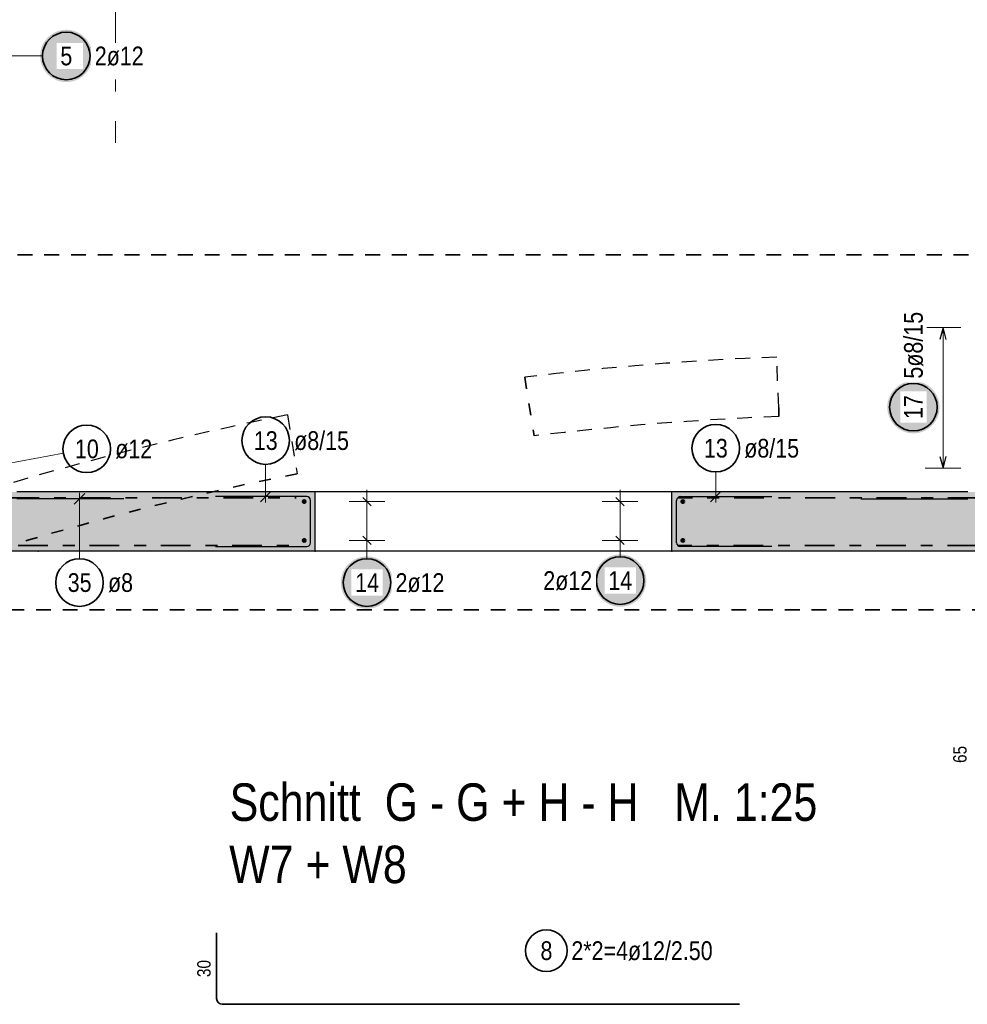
# Model space of a CAD drawing. Header units: millimetres. Extents: x 0 to 89.5, y 0 to 42.
# Tile 20 of 39: x 32.7 to 40.6, y 20.9 to 29.2. Entities that reach past the tile are written whole.
import ezdxf

# ---------------------------------------------------------------- set-up
doc = ezdxf.new("R2010")
doc.units = ezdxf.units.MM
for name, pattern in [('DASHDOT', [1, 0.5, -0.25, 0, -0.25]), ('DASHDOTX2', [2, 1, -0.5, 0, -0.5]), ('DOT', [0.25, 0, -0.25]), ('HIDDEN', [0.375, 0.25, -0.125])]:
    doc.linetypes.add(name, pattern=pattern)
for name, color, linetype, lineweight in [('Achsen', 7, 'Continuous', 20), ('Bewehrung', 7, 'Continuous', 20), ('Schraffuren', 7, 'Continuous', 20)]:
    doc.layers.add(name, color=color, linetype=linetype, lineweight=lineweight)
doc.styles.add('Arial Narrow', font='ARIALN.TTF')

msp = doc.modelspace()

# ---------------------------------------------------------------- hatches: boundary and pattern name
at = {"layer": 'Bewehrung', "lineweight": 25, "true_color": 0xffffff}
for points in [[(33.268842, 28.897543), (33.268708, 28.905221), (33.268306, 28.91289), (33.267637, 28.920539), (33.266701, 28.928161), (33.2655, 28.935746), (33.264035, 28.943284), (33.262307, 28.950766), (33.26032, 28.958183), (33.258075, 28.965527), (33.255575, 28.972788), (33.252823, 28.979957), (33.249822, 28.987025), (33.246577, 28.993985), (33.243091, 29.000827), (33.239368, 29.007543), (33.235413, 29.014125), (33.231231, 29.020566), (33.226826, 29.026856), (33.222205, 29.032989), (33.217372, 29.038956), (33.212334, 29.044752), (33.207097, 29.050368), (33.201667, 29.055798), (33.196051, 29.061035), (33.190256, 29.066073), (33.184288, 29.070906), (33.178155, 29.075527), (33.171865, 29.079931), (33.165425, 29.084114), (33.158842, 29.088069), (33.152126, 29.091792), (33.145284, 29.095278), (33.138324, 29.098523), (33.131256, 29.101524), (33.124087, 29.104276), (33.116826, 29.106776), (33.109483, 29.109021), (33.102065, 29.111008), (33.094583, 29.112736), (33.087045, 29.114201), (33.07946, 29.115402), (33.071839, 29.116338), (33.064189, 29.117007), (33.05652, 29.117409), (33.048842, 29.117543), (33.041164, 29.117409), (33.033496, 29.117007), (33.025846, 29.116338), (33.018224, 29.115402), (33.01064, 29.114201), (33.003102, 29.112736), (32.99562, 29.111008), (32.988202, 29.109021), (32.980859, 29.106776), (32.973598, 29.104276), (32.966429, 29.101524), (32.95936, 29.098523), (32.952401, 29.095278), (32.945559, 29.091792), (32.938842, 29.088069), (32.93226, 29.084114), (32.92582, 29.079931), (32.91953, 29.075527), (32.913397, 29.070906), (32.907429, 29.066073), (32.901634, 29.061035), (32.896018, 29.055798), (32.890588, 29.050368), (32.88535, 29.044752), (32.880313, 29.038956), (32.87548, 29.032989), (32.870859, 29.026856), (32.866454, 29.020566), (32.862272, 29.014125), (32.858317, 29.007543), (32.854594, 29.000827), (32.851108, 28.993985), (32.847862, 28.987025), (32.844862, 28.979957), (32.84211, 28.972788), (32.83961, 28.965527), (32.837365, 28.958183), (32.835377, 28.950766), (32.83365, 28.943284), (32.832185, 28.935746), (32.830983, 28.928161), (32.830048, 28.920539), (32.829378, 28.91289), (32.828976, 28.905221), (32.828842, 28.897543), (32.828976, 28.889865), (32.829378, 28.882197), (32.830048, 28.874547), (32.830983, 28.866925), (32.832185, 28.859341), (32.83365, 28.851803), (32.835377, 28.84432), (32.837365, 28.836903), (32.83961, 28.829559), (32.84211, 28.822299), (32.844862, 28.81513), (32.847862, 28.808061), (32.851108, 28.801102), (32.854594, 28.794259), (32.858317, 28.787543), (32.862272, 28.780961), (32.866454, 28.774521), (32.870859, 28.76823), (32.87548, 28.762098), (32.880313, 28.75613), (32.88535, 28.750334), (32.890588, 28.744718), (32.896018, 28.739288), (32.901634, 28.734051), (32.907429, 28.729013), (32.913397, 28.724181), (32.91953, 28.719559), (32.92582, 28.715155), (32.93226, 28.710973), (32.938842, 28.707018), (32.945559, 28.703295), (32.952401, 28.699809), (32.95936, 28.696563), (32.966429, 28.693563), (32.973598, 28.690811), (32.980859, 28.688311), (32.988202, 28.686066), (32.99562, 28.684078), (33.003102, 28.682351), (33.01064, 28.680886), (33.018224, 28.679684), (33.025846, 28.678748), (33.033496, 28.678079), (33.041164, 28.677677), (33.048842, 28.677543), (33.05652, 28.677677), (33.064189, 28.678079), (33.071839, 28.678748), (33.07946, 28.679684), (33.087045, 28.680886), (33.094583, 28.682351), (33.102065, 28.684078), (33.109483, 28.686066), (33.116826, 28.688311), (33.124087, 28.690811), (33.131256, 28.693563), (33.138324, 28.696563), (33.145284, 28.699809), (33.152126, 28.703295), (33.158842, 28.707018), (33.165425, 28.710973), (33.171865, 28.715155), (33.178155, 28.719559), (33.184288, 28.724181), (33.190256, 28.729013), (33.196051, 28.734051), (33.201667, 28.739288), (33.207097, 28.744718), (33.212334, 28.750334), (33.217372, 28.75613), (33.222205, 28.762098), (33.226826, 28.76823), (33.231231, 28.774521), (33.235413, 28.780961), (33.239368, 28.787543), (33.243091, 28.794259), (33.246577, 28.801102), (33.249822, 28.808061), (33.252823, 28.81513), (33.255575, 28.822299), (33.258075, 28.829559), (33.26032, 28.836903), (33.262307, 28.84432), (33.264035, 28.851803), (33.2655, 28.859341), (33.266701, 28.866925), (33.267637, 28.874547), (33.268306, 28.882197)], [(40.395507, 25.943659), (40.395373, 25.951337), (40.394971, 25.959006), (40.394302, 25.966655), (40.393366, 25.974277), (40.392165, 25.981862), (40.3907, 25.9894), (40.388972, 25.996882), (40.386985, 26.004299), (40.38474, 26.011643), (40.38224, 26.018904), (40.379488, 26.026073), (40.376487, 26.033141), (40.373242, 26.040101), (40.369756, 26.046943), (40.366033, 26.053659), (40.362078, 26.060241), (40.357895, 26.066682), (40.353491, 26.072972), (40.34887, 26.079105), (40.344037, 26.085072), (40.338999, 26.090868), (40.333762, 26.096484), (40.328332, 26.101914), (40.322716, 26.107151), (40.31692, 26.112189), (40.310953, 26.117022), (40.30482, 26.121643), (40.29853, 26.126047), (40.292089, 26.13023), (40.285507, 26.134185), (40.278791, 26.137908), (40.271949, 26.141394), (40.264989, 26.144639), (40.257921, 26.14764), (40.250752, 26.150392), (40.243491, 26.152892), (40.236147, 26.155137), (40.22873, 26.157124), (40.221248, 26.158852), (40.21371, 26.160317), (40.206125, 26.161518), (40.198503, 26.162454), (40.190854, 26.163123), (40.183185, 26.163525), (40.175507, 26.163659), (40.167829, 26.163525), (40.160161, 26.163123), (40.152511, 26.162454), (40.144889, 26.161518), (40.137305, 26.160317), (40.129767, 26.158852), (40.122284, 26.157124), (40.114867, 26.155137), (40.107523, 26.152892), (40.100263, 26.150392), (40.093094, 26.14764), (40.086025, 26.144639), (40.079066, 26.141394), (40.072223, 26.137908), (40.065507, 26.134185), (40.058925, 26.13023), (40.052485, 26.126047), (40.046194, 26.121643), (40.040062, 26.117022), (40.034094, 26.112189), (40.028298, 26.107151), (40.022682, 26.101914), (40.017252, 26.096484), (40.012015, 26.090868), (40.006977, 26.085072), (40.002145, 26.079105), (39.997523, 26.072972), (39.993119, 26.066682), (39.988937, 26.060241), (39.984982, 26.053659), (39.981259, 26.046943), (39.977773, 26.040101), (39.974527, 26.033141), (39.971527, 26.026073), (39.968775, 26.018904), (39.966275, 26.011643), (39.96403, 26.004299), (39.962042, 25.996882), (39.960315, 25.9894), (39.95885, 25.981862), (39.957648, 25.974277), (39.956712, 25.966655), (39.956043, 25.959006), (39.955641, 25.951337), (39.955507, 25.943659), (39.955641, 25.935981), (39.956043, 25.928313), (39.956712, 25.920663), (39.957648, 25.913041), (39.95885, 25.905457), (39.960315, 25.897919), (39.962042, 25.890436), (39.96403, 25.883019), (39.966275, 25.875675), (39.968775, 25.868415), (39.971527, 25.861246), (39.974527, 25.854177), (39.977773, 25.847218), (39.981259, 25.840375), (39.984982, 25.833659), (39.988937, 25.827077), (39.993119, 25.820637), (39.997523, 25.814346), (40.002145, 25.808214), (40.006977, 25.802246), (40.012015, 25.79645), (40.017252, 25.790834), (40.022682, 25.785404), (40.028298, 25.780167), (40.034094, 25.775129), (40.040062, 25.770297), (40.046194, 25.765675), (40.052485, 25.761271), (40.058925, 25.757089), (40.065507, 25.753134), (40.072223, 25.749411), (40.079066, 25.745924), (40.086025, 25.742679), (40.093094, 25.739679), (40.100263, 25.736927), (40.107523, 25.734427), (40.114867, 25.732182), (40.122284, 25.730194), (40.129767, 25.728467), (40.137305, 25.727001), (40.144889, 25.7258), (40.152511, 25.724864), (40.160161, 25.724195), (40.167829, 25.723793), (40.175507, 25.723659), (40.183185, 25.723793), (40.190854, 25.724195), (40.198503, 25.724864), (40.206125, 25.7258), (40.21371, 25.727001), (40.221248, 25.728467), (40.22873, 25.730194), (40.236147, 25.732182), (40.243491, 25.734427), (40.250752, 25.736927), (40.257921, 25.739679), (40.264989, 25.742679), (40.271949, 25.745924), (40.278791, 25.749411), (40.285507, 25.753134), (40.292089, 25.757089), (40.29853, 25.761271), (40.30482, 25.765675), (40.310953, 25.770297), (40.31692, 25.775129), (40.322716, 25.780167), (40.328332, 25.785404), (40.333762, 25.790834), (40.338999, 25.79645), (40.344037, 25.802246), (40.34887, 25.808214), (40.353491, 25.814346), (40.357895, 25.820637), (40.362078, 25.827077), (40.366033, 25.833659), (40.369756, 25.840375), (40.373242, 25.847218), (40.376487, 25.854177), (40.379488, 25.861246), (40.38224, 25.868415), (40.38474, 25.875675), (40.386985, 25.883019), (40.388972, 25.890436), (40.3907, 25.897919), (40.392165, 25.905457), (40.393366, 25.913041), (40.394302, 25.920663), (40.394971, 25.928313)], [(35.798681, 24.468774), (35.798547, 24.476452), (35.798145, 24.48412), (35.797476, 24.49177), (35.79654, 24.499392), (35.795339, 24.506976), (35.793874, 24.514514), (35.792146, 24.521997), (35.790159, 24.529414), (35.787914, 24.536758), (35.785414, 24.544018), (35.782662, 24.551187), (35.779661, 24.558256), (35.776416, 24.565216), (35.77293, 24.572058), (35.769207, 24.578774), (35.765252, 24.585356), (35.761069, 24.591796), (35.756665, 24.598087), (35.752044, 24.604219), (35.747211, 24.610187), (35.742173, 24.615983), (35.736936, 24.621599), (35.731506, 24.627029), (35.72589, 24.632266), (35.720094, 24.637304), (35.714127, 24.642136), (35.707994, 24.646758), (35.701704, 24.651162), (35.695263, 24.655344), (35.688681, 24.659299), (35.681965, 24.663022), (35.675123, 24.666509), (35.668163, 24.669754), (35.661095, 24.672754), (35.653926, 24.675506), (35.646665, 24.678006), (35.639321, 24.680251), (35.631904, 24.682239), (35.624422, 24.683966), (35.616884, 24.685432), (35.609299, 24.686633), (35.601677, 24.687569), (35.594028, 24.688238), (35.586359, 24.68864), (35.578681, 24.688774), (35.571003, 24.68864), (35.563335, 24.688238), (35.555685, 24.687569), (35.548063, 24.686633), (35.540479, 24.685432), (35.532941, 24.683966), (35.525458, 24.682239), (35.518041, 24.680251), (35.510697, 24.678006), (35.503437, 24.675506), (35.496268, 24.672754), (35.489199, 24.669754), (35.482239, 24.666509), (35.475397, 24.663022), (35.468681, 24.659299), (35.462099, 24.655344), (35.455659, 24.651162), (35.449368, 24.646758), (35.443236, 24.642136), (35.437268, 24.637304), (35.431472, 24.632266), (35.425856, 24.627029), (35.420426, 24.621599), (35.415189, 24.615983), (35.410151, 24.610187), (35.405319, 24.604219), (35.400697, 24.598087), (35.396293, 24.591796), (35.392111, 24.585356), (35.388156, 24.578774), (35.384433, 24.572058), (35.380946, 24.565216), (35.377701, 24.558256), (35.374701, 24.551187), (35.371949, 24.544018), (35.369449, 24.536758), (35.367204, 24.529414), (35.365216, 24.521997), (35.363489, 24.514514), (35.362023, 24.506976), (35.360822, 24.499392), (35.359886, 24.49177), (35.359217, 24.48412), (35.358815, 24.476452), (35.358681, 24.468774), (35.358815, 24.461096), (35.359217, 24.453427), (35.359886, 24.445778), (35.360822, 24.438156), (35.362023, 24.430571), (35.363489, 24.423033), (35.365216, 24.415551), (35.367204, 24.408134), (35.369449, 24.40079), (35.371949, 24.393529), (35.374701, 24.38636), (35.377701, 24.379292), (35.380946, 24.372332), (35.384433, 24.36549), (35.388156, 24.358774), (35.392111, 24.352192), (35.396293, 24.345751), (35.400697, 24.339461), (35.405319, 24.333328), (35.410151, 24.327361), (35.415189, 24.321565), (35.420426, 24.315949), (35.425856, 24.310519), (35.431472, 24.305282), (35.437268, 24.300244), (35.443236, 24.295412), (35.449368, 24.29079), (35.455659, 24.286386), (35.462099, 24.282203), (35.468681, 24.278248), (35.475397, 24.274525), (35.482239, 24.271039), (35.489199, 24.267794), (35.496268, 24.264793), (35.503437, 24.262042), (35.510697, 24.259541), (35.518041, 24.257296), (35.525458, 24.255309), (35.532941, 24.253581), (35.540479, 24.252116), (35.548063, 24.250915), (35.555685, 24.249979), (35.563335, 24.24931), (35.571003, 24.248908), (35.578681, 24.248774), (35.586359, 24.248908), (35.594028, 24.24931), (35.601677, 24.249979), (35.609299, 24.250915), (35.616884, 24.252116), (35.624422, 24.253581), (35.631904, 24.255309), (35.639321, 24.257296), (35.646665, 24.259541), (35.653926, 24.262042), (35.661095, 24.264793), (35.668163, 24.267794), (35.675123, 24.271039), (35.681965, 24.274525), (35.688681, 24.278248), (35.695263, 24.282203), (35.701704, 24.286386), (35.707994, 24.29079), (35.714127, 24.295412), (35.720094, 24.300244), (35.72589, 24.305282), (35.731506, 24.310519), (35.736936, 24.315949), (35.742173, 24.321565), (35.747211, 24.327361), (35.752044, 24.333328), (35.756665, 24.339461), (35.761069, 24.345751), (35.765252, 24.352192), (35.769207, 24.358774), (35.77293, 24.36549), (35.776416, 24.372332), (35.779661, 24.379292), (35.782662, 24.38636), (35.785414, 24.393529), (35.787914, 24.40079), (35.790159, 24.408134), (35.792146, 24.415551), (35.793874, 24.423033), (35.795339, 24.430571), (35.79654, 24.438156), (35.797476, 24.445778), (35.798145, 24.453427)], [(37.928211, 24.485512), (37.928077, 24.49319), (37.927676, 24.500858), (37.927006, 24.508508), (37.92607, 24.51613), (37.924869, 24.523715), (37.923404, 24.531252), (37.921677, 24.538735), (37.919689, 24.546152), (37.917444, 24.553496), (37.914944, 24.560756), (37.912192, 24.567925), (37.909191, 24.574994), (37.905946, 24.581954), (37.90246, 24.588796), (37.898737, 24.595512), (37.894782, 24.602094), (37.8906, 24.608534), (37.886195, 24.614825), (37.881574, 24.620957), (37.876741, 24.626925), (37.871703, 24.632721), (37.866466, 24.638337), (37.861036, 24.643767), (37.85542, 24.649004), (37.849625, 24.654042), (37.843657, 24.658874), (37.837524, 24.663496), (37.831234, 24.6679), (37.824794, 24.672083), (37.818211, 24.676038), (37.811495, 24.67976), (37.804653, 24.683247), (37.797694, 24.686492), (37.790625, 24.689492), (37.783456, 24.692244), (37.776195, 24.694744), (37.768852, 24.696989), (37.761434, 24.698977), (37.753952, 24.700704), (37.746414, 24.70217), (37.73883, 24.703371), (37.731208, 24.704307), (37.723558, 24.704976), (37.715889, 24.705378), (37.708211, 24.705512), (37.700534, 24.705378), (37.692865, 24.704976), (37.685215, 24.704307), (37.677593, 24.703371), (37.670009, 24.70217), (37.662471, 24.700704), (37.654989, 24.698977), (37.647571, 24.696989), (37.640228, 24.694744), (37.632967, 24.692244), (37.625798, 24.689492), (37.618729, 24.686492), (37.61177, 24.683247), (37.604928, 24.67976), (37.598211, 24.676038), (37.591629, 24.672083), (37.585189, 24.6679), (37.578899, 24.663496), (37.572766, 24.658874), (37.566798, 24.654042), (37.561003, 24.649004), (37.555387, 24.643767), (37.549957, 24.638337), (37.54472, 24.632721), (37.539682, 24.626925), (37.534849, 24.620957), (37.530228, 24.614825), (37.525823, 24.608534), (37.521641, 24.602094), (37.517686, 24.595512), (37.513963, 24.588796), (37.510477, 24.581954), (37.507231, 24.574994), (37.504231, 24.567925), (37.501479, 24.560756), (37.498979, 24.553496), (37.496734, 24.546152), (37.494746, 24.538735), (37.493019, 24.531252), (37.491554, 24.523715), (37.490352, 24.51613), (37.489417, 24.508508), (37.488747, 24.500858), (37.488345, 24.49319), (37.488211, 24.485512), (37.488345, 24.477834), (37.488747, 24.470165), (37.489417, 24.462516), (37.490352, 24.454894), (37.491554, 24.447309), (37.493019, 24.439771), (37.494746, 24.432289), (37.496734, 24.424872), (37.498979, 24.417528), (37.501479, 24.410267), (37.504231, 24.403098), (37.507231, 24.39603), (37.510477, 24.38907), (37.513963, 24.382228), (37.517686, 24.375512), (37.521641, 24.36893), (37.525823, 24.362489), (37.530228, 24.356199), (37.534849, 24.350066), (37.539682, 24.344099), (37.54472, 24.338303), (37.549957, 24.332687), (37.555387, 24.327257), (37.561003, 24.32202), (37.566798, 24.316982), (37.572766, 24.31215), (37.578899, 24.307528), (37.585189, 24.303124), (37.591629, 24.298941), (37.598211, 24.294986), (37.604928, 24.291263), (37.61177, 24.287777), (37.618729, 24.284532), (37.625798, 24.281531), (37.632967, 24.27878), (37.640228, 24.276279), (37.647571, 24.274034), (37.654989, 24.272047), (37.662471, 24.270319), (37.670009, 24.268854), (37.677593, 24.267653), (37.685215, 24.266717), (37.692865, 24.266048), (37.700534, 24.265646), (37.708211, 24.265512), (37.715889, 24.265646), (37.723558, 24.266048), (37.731208, 24.266717), (37.73883, 24.267653), (37.746414, 24.268854), (37.753952, 24.270319), (37.761434, 24.272047), (37.768852, 24.274034), (37.776195, 24.276279), (37.783456, 24.27878), (37.790625, 24.281531), (37.797694, 24.284532), (37.804653, 24.287777), (37.811495, 24.291263), (37.818211, 24.294986), (37.824794, 24.298941), (37.831234, 24.303124), (37.837524, 24.307528), (37.843657, 24.31215), (37.849625, 24.316982), (37.85542, 24.32202), (37.861036, 24.327257), (37.866466, 24.332687), (37.871703, 24.338303), (37.876741, 24.344099), (37.881574, 24.350066), (37.886195, 24.356199), (37.8906, 24.362489), (37.894782, 24.36893), (37.898737, 24.375512), (37.90246, 24.382228), (37.905946, 24.38907), (37.909191, 24.39603), (37.912192, 24.403098), (37.914944, 24.410267), (37.917444, 24.417528), (37.919689, 24.424872), (37.921677, 24.432289), (37.923404, 24.439771), (37.924869, 24.447309), (37.92607, 24.454894), (37.927006, 24.462516), (37.927676, 24.470165)]]:
    msp.add_hatch(color=7, dxfattribs=at).paths.add_polyline_path(points)
at = {"layer": 'Schraffuren', "lineweight": 50, "true_color": 0xd7ffd7}
for points in [[(35.143446, 25.231466), (35.143446, 24.731466), (28.942933, 24.731466), (28.942933, 25.231466)], [(52.112243, 24.731466), (38.143446, 24.731466), (38.143446, 25.231466), (52.112243, 25.231466)]]:
    msp.add_hatch(color=254, dxfattribs=at).paths.add_polyline_path(points)

# ---------------------------------------------------------------- linework, layer by layer
at = {"color": 2, "linetype": 'HIDDEN', "lineweight": 35, "ltscale": 0.5}
for p, q in [((50.763765, 27.225863), (15.508967, 27.225863)), ((53.844285, 24.240545), (15.508967, 24.240545))]:
    msp.add_line(p, q, dxfattribs=at)
at = {"color": 3, "linetype": 'HIDDEN', "lineweight": 25, "ltscale": 0.5}
for p, q in [((39.042275, 25.939751), (39.025681, 26.365204)), ((34.911181, 25.878594), (34.98994, 25.384455))]:
    msp.add_line(p, q, dxfattribs=at)
at = {"color": 2, "linetype": 'DOT', "lineweight": 35, "ltscale": 0.5}
for p, q in [((36.905988, 26.196628), (36.984747, 25.702491)), ((39.042275, 25.865471), (39.042275, 25.939751))]:
    msp.add_line(p, q, dxfattribs=at)
at = {"color": 2, "linetype": 'DASHDOT', "lineweight": 35, "ltscale": 0.5}
for p, q in [((32.571496, 25.181473), (34.983564, 25.181473)), ((40.716298, 25.181466), (38.200104, 25.181466)), ((29.044878, 24.781473), (34.983564, 24.781473)), ((52.112243, 24.781466), (38.200104, 24.781466))]:
    msp.add_line(p, q, dxfattribs=at)
at = {"color": 3, "linetype": 'Continuous', "lineweight": 25}
for p, q in [((35.143446, 25.231466), (32.633057, 25.231466)), ((35.143446, 24.731473), (35.143446, 25.231473)), ((38.143446, 24.731473), (38.143446, 25.231473)), ((40.632981, 25.231466), (38.143446, 25.231466)), ((35.143446, 24.731466), (28.942933, 24.731466)), ((52.112243, 24.731466), (38.143446, 24.731466))]:
    msp.add_line(p, q, dxfattribs=at)
at = {"color": 9, "linetype": 'Continuous', "lineweight": 0}
for centre in [(35.143446, 24.731376), (38.143446, 24.731376)]:
    msp.add_circle(centre, 0.00222, dxfattribs=at)
at = {"color": 3, "linetype": 'HIDDEN', "lineweight": 25, "ltscale": 0.5}
for radius, start, end in [(26.336898, 92.2334893, 96.8606888), (26.336898, 101.2562658, 107.0219261), (25.836898, 92.2399089, 96.8181835)]:
    msp.add_arc((40.05208, 0.048314), radius, start, end, dxfattribs=at)
at = {"color": 2, "linetype": 'DOT', "lineweight": 35, "ltscale": 0.5}
msp.add_arc((40.05208, 0.048314), 25.836898, 101.2988674, 107.1870767, dxfattribs=at)
at = {"layer": 'Achsen', "color": 5, "linetype": 'DASHDOTX2', "lineweight": 18, "ltscale": 0.5}
msp.add_line((33.463035, 39.34917), (33.463035, 28.16655), dxfattribs=at)
at = {"layer": 'Achsen', "color": 3, "linetype": 'Continuous', "lineweight": 25}
for p, q in [((38.143446, 25.231466), (35.143446, 25.231466)), ((38.143446, 24.731466), (35.143446, 24.731466))]:
    msp.add_line(p, q, dxfattribs=at)
at = {"layer": 'Achsen', "color": 9, "linetype": 'Continuous', "lineweight": 0}
msp.add_circle((32.812933, 24.732273), 0.00222, dxfattribs=at)
at = {"layer": 'Bewehrung', "color": 5, "linetype": 'Continuous', "lineweight": 18, "ltscale": 0.5}
for p, q in [((32.104955, 28.897543), (32.660955, 28.897543)), ((32.848842, 28.897543), (32.660955, 28.897543)), ((40.575507, 26.614034), (40.275507, 26.614034)), ((40.425507, 25.430034), (40.425507, 26.614034)), ((33.024237, 25.556611), (32.543792, 25.46762)), ((34.725958, 25.462794), (34.725958, 25.141466)), ((40.275507, 25.430034), (40.575507, 25.430034)), ((38.512525, 25.398689), (38.512525, 25.141466)), ((33.160093, 24.668774), (33.160093, 25.222273)), ((35.578681, 25.249466), (35.578681, 24.723369)), ((37.708211, 24.723369), (37.708211, 25.249466)), ((35.728681, 25.149466), (35.428681, 25.149466)), ((37.558211, 25.149466), (37.858211, 25.149466)), ((35.728681, 24.823369), (35.428681, 24.823369)), ((37.558211, 24.823369), (37.858211, 24.823369)), ((35.578681, 24.668774), (35.578681, 24.723369)), ((37.708211, 24.685512), (37.708211, 24.723369))]:
    msp.add_line(p, q, dxfattribs=at)
at = {"layer": 'Bewehrung', "color": 3, "linetype": 'Continuous', "lineweight": 25, "ltscale": 0.5}
for p, q in [((40.425507, 26.614034), (40.398712, 26.514034)), ((40.452302, 26.514034), (40.425507, 26.614034)), ((40.398712, 25.530034), (40.425507, 25.430034)), ((40.425507, 25.430034), (40.452302, 25.530034)), ((33.204287, 25.216467), (33.115898, 25.128079)), ((35.071446, 25.191466), (34.303446, 25.191466)), ((34.681764, 25.147272), (34.770152, 25.235661)), ((35.614036, 25.114111), (35.543326, 25.184822)), ((37.672856, 25.184822), (37.743567, 25.114111)), ((38.215446, 25.191466), (38.983446, 25.191466)), ((38.46833, 25.147272), (38.556719, 25.235661)), ((33.532955, 25.172273), (32.632955, 25.172273)), ((35.103446, 24.803466), (35.103446, 25.159466)), ((38.183446, 24.803466), (38.183446, 25.159466)), ((40.632981, 25.171473), (39.732981, 25.171473)), ((35.614036, 24.788014), (35.543326, 24.858725)), ((37.672856, 24.858725), (37.743567, 24.788014)), ((34.303446, 24.771466), (35.071446, 24.771466)), ((38.983446, 24.771466), (38.215446, 24.771466))]:
    msp.add_line(p, q, dxfattribs=at)
at = {"layer": 'Bewehrung', "color": 2, "linetype": 'Continuous', "lineweight": 35, "ltscale": 0.5}
for p, q in [((34.313122, 20.969821), (34.313122, 21.521821)), ((38.713122, 20.921821), (34.361122, 20.921821))]:
    msp.add_line(p, q, dxfattribs=at)
for centre, radius in [((33.048842, 28.897543), 0.2), ((40.175507, 25.943659), 0.2), ((34.725958, 25.662794), 0.2), ((33.220892, 25.593036), 0.2), ((38.512525, 25.598689), 0.2), ((37.708211, 24.485512), 0.2), ((33.160093, 24.468774), 0.2), ((35.578681, 24.468774), 0.2), ((37.087816, 21.37312), 0.175)]:
    msp.add_circle(centre, radius, dxfattribs=at)
at = {"layer": 'Bewehrung', "color": 4, "linetype": 'Continuous', "lineweight": 50, "ltscale": 0.5}
for centre, radius in [((35.051446, 25.149466), 0.012), ((35.051446, 25.149466), 0.012), ((35.051446, 25.149466), 0.0108), ((35.051446, 25.149466), 0.0084), ((35.051446, 25.149466), 0.006), ((35.051446, 25.149466), 0.0036), ((35.051446, 25.149466), 0.0012), ((38.235446, 25.149466), 0.012), ((38.235446, 25.149466), 0.012), ((38.235446, 25.149466), 0.0108), ((38.235446, 25.149466), 0.0084), ((38.235446, 25.149466), 0.006), ((38.235446, 25.149466), 0.0036), ((38.235446, 25.149466), 0.0012), ((35.051446, 24.823369), 0.012), ((35.051446, 24.823369), 0.012), ((35.051446, 24.823369), 0.0108), ((35.051446, 24.823369), 0.0084), ((35.051446, 24.823369), 0.006), ((35.051446, 24.823369), 0.0036), ((35.051446, 24.823369), 0.0012), ((38.235446, 24.823369), 0.012), ((38.235446, 24.823369), 0.012), ((38.235446, 24.823369), 0.0108), ((38.235446, 24.823369), 0.0084), ((38.235446, 24.823369), 0.006), ((38.235446, 24.823369), 0.0036), ((38.235446, 24.823369), 0.0012)]:
    msp.add_circle(centre, radius, dxfattribs=at)
at = {"layer": 'Bewehrung', "color": 3, "linetype": 'Continuous', "lineweight": 25, "ltscale": 0.5}
for centre, start, end in [((35.071446, 25.159466), 0, 90), ((38.215446, 25.159466), 90, 180), ((35.071446, 24.803466), 270, 0), ((38.215446, 24.803466), 180, 270)]:
    msp.add_arc(centre, 0.032, start, end, dxfattribs=at)
at = {"layer": 'Bewehrung', "color": 2, "linetype": 'Continuous', "lineweight": 35, "ltscale": 0.5}
msp.add_arc((34.361122, 20.969821), 0.048, 180, 270, dxfattribs=at)

# ---------------------------------------------------------------- texts
at = {"color": 1, "lineweight": 70, "style": 'Arial Narrow'}
for s, p in [('Schnitt  G - G + H - H   M. 1:25', (34.423474, 22.464622)), ('W7 + W8', (34.419189, 21.940742))]:
    msp.add_text(s, height=0.315, dxfattribs=at).set_placement(p)
at = {"layer": 'Bewehrung', "color": 2, "lineweight": 35, "char_height": 0.1575, "attachment_point": 1, "line_spacing_factor": 0.9, "style": 'Arial Narrow'}
for s, insert in [('ø8/15', (34.965958, 25.741544)), ('10', (33.121667, 25.671786)), ('ø12', (33.460892, 25.671786)), ('13', (34.626733, 25.741544)), ('13', (38.4133, 25.677439)), ('ø8/15', (38.752525, 25.677439)), ('35', (33.060868, 24.547524)), ('ø8', (33.400093, 24.547524)), ('8', (37.038203, 21.45187)), ('2*2=4ø12/2.50', (37.297816, 21.45187))]:
    msp.add_mtext(s, dxfattribs=dict(at, insert=insert))
at = {"layer": 'Bewehrung', "color": 3, "lineweight": 25, "char_height": 0.1125, "attachment_point": 1, "rotation": 90, "line_spacing_factor": 0.9, "style": 'Arial Narrow'}
for s, insert in [('65', (40.510481, 22.951483)), ('30', (34.150622, 21.150946))]:
    msp.add_mtext(s, dxfattribs=dict(at, insert=insert))

# ---------------------------------------------------------------- next in the draw order: texts
at = {"layer": 'Bewehrung', "color": 2, "lineweight": 35, "char_height": 0.1575, "attachment_point": 1, "line_spacing_factor": 0.9, "style": 'Arial Narrow', "bg_fill": 3, "box_fill_scale": 1.2, "bg_fill_color": 256, "bg_fill_true_color": 13158600, "bg_fill_transparency": 0}
for s, insert in [('5', (32.99923, 28.976293)), ('2ø12', (33.288842, 28.976293)), ('14', (35.479456, 24.547524)), ('2ø12', (35.818681, 24.547524)), ('2ø12', (37.061861, 24.564262)), ('14', (37.608986, 24.564262))]:
    msp.add_mtext(s, dxfattribs=dict(at, insert=insert))
at = {"layer": 'Bewehrung', "color": 2, "lineweight": 35, "char_height": 0.1575, "attachment_point": 1, "rotation": 90, "line_spacing_factor": 0.9, "style": 'Arial Narrow', "bg_fill": 3, "box_fill_scale": 1.2, "bg_fill_color": 256, "bg_fill_true_color": 13158600, "bg_fill_transparency": 0}
for s, insert in [('5ø8/15', (40.096757, 26.183659)), ('17', (40.096757, 25.844434))]:
    msp.add_mtext(s, dxfattribs=dict(at, insert=insert))

doc.saveas('drawing.dxf')
